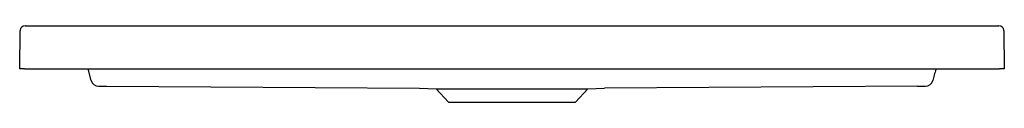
# Model space of a CAD drawing. Header units: millimetres. Extents: x 4358.78 to 4359.579, y 2286.143 to 2286.206.
import ezdxf

# ---------------------------------------------------------------- set-up
doc = ezdxf.new("R2010")
doc.units = ezdxf.units.MM
doc.layers.add('SANINDUSA', color=3, linetype='Continuous')

msp = doc.modelspace()

# ---------------------------------------------------------------- linework, layer by layer
at = {"layer": 'SANINDUSA'}
for p, q in [((4358.78418, 2286.20555), (4359.57419, 2286.20555)), ((4358.77974, 2286.17055), (4358.78018, 2286.2016)), ((4359.57819, 2286.2016), (4359.57863, 2286.17055)), ((4358.78374, 2286.17055), (4358.77974, 2286.17055)), ((4358.78374, 2286.17055), (4359.57463, 2286.17055)), ((4358.83782, 2286.16095), (4358.83525, 2286.17055)), ((4359.57863, 2286.17055), (4359.57463, 2286.17055)), ((4358.85025, 2286.15638), (4359.10416, 2286.15492)), ((4359.50811, 2286.15638), (4359.25418, 2286.15492)), ((4359.10416, 2286.15492), (4359.11772, 2286.15445)), ((4359.11772, 2286.15445), (4359.12777, 2286.1434)), ((4359.11772, 2286.15445), (4359.24064, 2286.15445)), ((4359.2306, 2286.1434), (4359.24064, 2286.15445)), ((4359.24064, 2286.15445), (4359.25418, 2286.15492)), ((4359.12777, 2286.1434), (4359.2306, 2286.1434))]:
    msp.add_line(p, q, dxfattribs=at)
for centre, radius, start, end in [((4358.78418, 2286.20155), 0.004, 90, 179.2), ((4359.57419, 2286.20155), 0.004, 0.8, 90), ((4358.84362, 2286.16251), 0.006, 195.00332, 269.94854), ((4359.51475, 2286.16251), 0.006, 270.05159, 344.99668)]:
    msp.add_arc(centre, radius, start, end, dxfattribs=at)
for points, knots in [([(4359.52312, 2286.17055), (4359.52309, 2286.17043), (4359.52264, 2286.16876), (4359.52177, 2286.16553), (4359.52096, 2286.16248), (4359.52055, 2286.16095)], [0, 0, 0, 0, 0.036894, 0.518447, 1, 1, 1, 1]), ([(4358.84361, 2286.15651), (4358.84361, 2286.1565), (4358.84365, 2286.15649), (4358.84378, 2286.15648), (4358.84383, 2286.15647), (4358.84395, 2286.15647), (4358.84402, 2286.15646), (4358.84426, 2286.15645), (4358.84446, 2286.15644), (4358.84494, 2286.15643), (4358.84521, 2286.15643), (4358.84582, 2286.15641), (4358.84616, 2286.15641), (4358.84689, 2286.1564), (4358.84728, 2286.1564), (4358.84788, 2286.15639), (4358.84809, 2286.15639), (4358.84852, 2286.15639), (4358.84873, 2286.15639), (4358.84937, 2286.15638), (4358.84981, 2286.15638), (4358.85025, 2286.15638)], [0, 0, 0, 0, 0.125, 0.125, 0.1875, 0.1875, 0.25, 0.25, 0.375, 0.375, 0.5, 0.5, 0.625, 0.625, 0.75, 0.75, 0.8125, 0.8125, 0.875, 0.875, 1, 1, 1, 1]), ([(4359.50811, 2286.15638), (4359.50856, 2286.15638), (4359.509, 2286.15638), (4359.50987, 2286.15639), (4359.51029, 2286.15639), (4359.5109, 2286.15639), (4359.51109, 2286.1564), (4359.51148, 2286.1564), (4359.51167, 2286.1564), (4359.51222, 2286.15641), (4359.51255, 2286.15641), (4359.51301, 2286.15642), (4359.51316, 2286.15643), (4359.51343, 2286.15643), (4359.51356, 2286.15643), (4359.51391, 2286.15645), (4359.51411, 2286.15645), (4359.51435, 2286.15646), (4359.51442, 2286.15647), (4359.51454, 2286.15648), (4359.51459, 2286.15648), (4359.51471, 2286.15649), (4359.51476, 2286.1565), (4359.51476, 2286.15651)], [0, 0, 0, 0, 0.125, 0.125, 0.25, 0.25, 0.3125, 0.3125, 0.375, 0.375, 0.5, 0.5, 0.5625, 0.5625, 0.625, 0.625, 0.75, 0.75, 0.8125, 0.8125, 0.875, 0.875, 1, 1, 1, 1])]:
    msp.add_open_spline(points, degree=3, knots=knots, dxfattribs=at)

doc.saveas('drawing.dxf')
